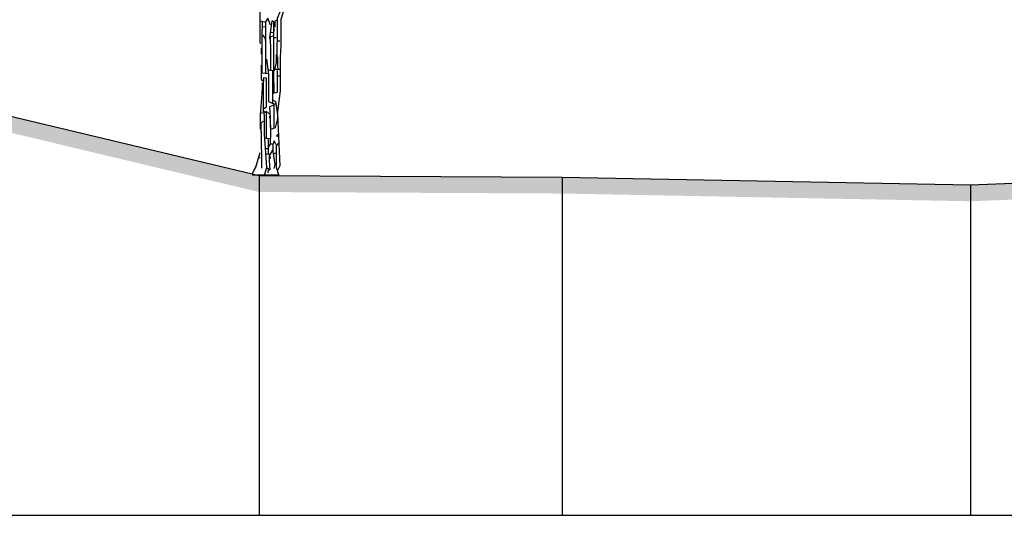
# Model space of a CAD drawing. Header units: metres. Extents: x 128583 to 136452, y 412329 to 415128.
# Tile 218 of 256: x 134964.19 to 134973.13, y 415045.33 to 415049.83. Entities that reach past the tile are written whole.
import ezdxf

# ---------------------------------------------------------------- set-up
doc = ezdxf.new("R2010")
doc.units = ezdxf.units.M
doc.header["$PDMODE"] = 35
doc.header["$PDSIZE"] = 0.075
for name, color, linetype, lineweight in [('B-ME-GR-BOOM-SD', 90, 'Continuous', 25), ('X-ME-AL-PROFIEL_HUIDIG MAAIVELD-GD', 8, 'Continuous', 0), ('X-XX-AL-DETAIL1-M', 7, 'Continuous', 18)]:
    doc.layers.add(name, color=color, linetype=linetype, lineweight=lineweight)
doc.layers.add('X-ME-AL-PROFIEL_MAAIVELD-GD', color=8, linetype='Continuous')
doc.layers.add('X-ME-AL-PROFIELRASTER-S', color=7, linetype='Continuous')
doc.styles.add('NLCS-ISO-ANNOTATIEF-T18', font='NLCS-ISO.ttf', dxfattribs={"height": 1.8})
doc.dimstyles.new('NLCS-ANNOTATIEF-T18-PIJL_L2_H0', dxfattribs={"dimtxt": 2.5, "dimasz": 1.8, "dimexe": 2, "dimexo": 2, "dimgap": 0.7, "dimtad": 1, "dimzin": 0, "dimdsep": 46, "dimtxsty": 'NLCS-ISO-ANNOTATIEF-T18', "dimcen": 0, "dimdle": 2, "dimclrd": 256, "dimclre": 256, "dimclrt": 10, "dimaunit": 2, "dimadec": 0, "dimazin": 0, "dimtfac": 1, "dimtdec": 3, "dimtofl": 0, "dimtmove": 0, "dimatfit": 3, "dimfxl": 2, "dimfxlon": 1, "dimtfillclr": 256, "dimtolj": 1, "dimtzin": 0, "dimlwd": -1, "dimlwe": -1, "dimarcsym": 0})

# ---------------------------------------------------------------- blocks, each defined once
blk = doc.blocks.new('SAL-PROFIELRASTER_BALK_EIND1-D')
at = {"color": 0, "linetype": 'ByBlock', "lineweight": -2, "flags": 128}
blk.add_lwpolyline([(0, 0), (1, 0)], dxfattribs=at)
blk = doc.blocks.new('SAL-PROFIELRASTER_AANHAAL-D')
at = {"color": 9, "linetype": 'ByBlock', "lineweight": -2, "flags": 128}
blk.add_lwpolyline([(0, 1), (0, 0)], dxfattribs=at)
blk = doc.blocks.new('*D91')
at = {"layer": 'Defpoints', "color": 0, "transparency": 16777216}
for p in [(134945.9315, 415055.8174), (134945.9315, 415050.1421), (134966.4315, 415048.4168)]:
    blk.add_point(p, dxfattribs=at)
at = {"layer": 'X-XX-AL-DETAIL1-M', "transparency": 16777216}
for p, q in [((134945.9315, 415055.3174), (134945.9315, 415056.3174)), ((134966.4315, 415055.3174), (134966.4315, 415056.3174)), ((134965.9815, 415055.8174), (134946.3815, 415055.8174))]:
    blk.add_line(p, q, dxfattribs=at)
for points in [[(134946.3815, 415055.8924), (134946.3815, 415055.7424), (134945.9315, 415055.8174)], [(134965.9815, 415055.8924), (134965.9815, 415055.7424), (134966.4315, 415055.8174)]]:
    blk.add_solid(points, dxfattribs=at)
at = {"layer": 'X-XX-AL-DETAIL1-M', "color": 10, "transparency": 16777216, "insert": (134956.1815, 415056.2174), "char_height": 0.45, "attachment_point": 5, "style": 'NLCS-ISO-ANNOTATIEF-T18'}
blk.add_mtext('\\A1;Gras ', dxfattribs=at)
blk = doc.blocks.new('*D124')
at = {"layer": 'Defpoints', "color": 0, "transparency": 16777216}
for p in [(134966.4315, 415055.8174), (134966.4315, 415048.4168), (135004.5587, 415048.3051)]:
    blk.add_point(p, dxfattribs=at)
at = {"layer": 'X-XX-AL-DETAIL1-M', "transparency": 16777216}
for p, q in [((134966.4315, 415055.3174), (134966.4315, 415056.3174)), ((135004.5587, 415055.3174), (135004.5587, 415056.3174)), ((135004.1087, 415055.8174), (134966.8815, 415055.8174))]:
    blk.add_line(p, q, dxfattribs=at)
for points in [[(134966.8815, 415055.8924), (134966.8815, 415055.7424), (134966.4315, 415055.8174)], [(135004.1087, 415055.8924), (135004.1087, 415055.7424), (135004.5587, 415055.8174)]]:
    blk.add_solid(points, dxfattribs=at)
at = {"layer": 'X-XX-AL-DETAIL1-M', "color": 10, "transparency": 16777216, "insert": (134985.4951, 415056.2174), "char_height": 0.45, "attachment_point": 5, "style": 'NLCS-ISO-ANNOTATIEF-T18'}
blk.add_mtext('\\A1;Bos', dxfattribs=at)
blk = doc.blocks.new('SGR-BOOM_S02_D_ZIJ-D')
at = {"flags": 128}
for points in [[(-0.164, 4.254), (-0.153, 3.876), (-0.153, 3.523), (-0.101, 3.447), (-0.088, 3.498), (-0.088, 3.615), (-0.13, 3.573), (-0.13, 3.22), (-0.084, 2.951), (-0.084, 2.396), (-0.067, 2.388)], [(0.656, 3.901), (0.664, 3.851), (0.504, 3.741), (0.462, 3.464), (0.462, 3.338), (0.294, 2.817), (0.294, 2.346), (0.282, 2.127), (0.282, 1.522), (0.227, 1.101)], [(0.277, 3.035), (0.286, 2.968), (0.227, 2.833), (0.227, 2.472), (0.223, 2.337), (0.223, 2.136), (0.21, 2.136)], [(-0.084, 2.791), (-0.05, 2.783), (0.008, 2.775)], [(-0.042, 2.775), (-0.05, 2.489), (-0.046, 2.186), (-0.046, 1.841), (0.008, 1.85)], [(0.017, 2.682), (-0.034, 2.674)], [(0.109, 2.716), (0.059, 2.842), (0.017, 2.775), (0.017, 2.396), (0.017, 1.925), (0.017, 1.833), (0.067, 1.841)], [(0.177, 1.48), (0.172, 1.867), (0.172, 2.766), (0.135, 2.791), (0.092, 2.48), (0.101, 2.455)], [(0.235, 2.808), (0.189, 2.783), (0.189, 2.674)], [(-0.034, 2.531), (0.008, 2.48), (0.017, 2.413)], [(0.16, 2.522), (0.105, 2.497), (0.107, 2.245), (0.107, 1.9), (0.067, 1.883)], [(0.168, 2.581), (0.109, 2.573)], [(0.177, 2.64), (0.168, 2.606)], [(0.177, 2.489), (0.21, 2.489)], [(0.235, 2.43), (0.277, 2.43)], [(-0.059, 2.295), (-0.059, 2.186)], [(0.214, 2.178), (0.214, 2.035), (0.177, 1.883), (0.118, 1.892), (0.109, 1.9)], [(-0.063, 1.984), (-0.061, 1.875), (-0.061, 1.732), (-0.034, 1.698)], [(0.034, 2.094), (0.071, 1.824), (0.071, 1.328), (0.168, 1.286), (0.168, 0.841)], [(0.235, 2.136), (0.235, 1.967), (0.244, 1.909)], [(0.147, 1.875), (0.145, 1.438), (0.145, 1.303)], [(0.227, 1.892), (0.227, 1.732), (0.227, 1.488), (0.151, 1.471)], [(0.277, 1.909), (0.193, 1.909)], [(0.277, 1.791), (0.244, 1.782)], [(-0.042, 1.665), (-0.042, 1.572), (-0.076, 1.059), (-0.076, 0.824)], [(-0.017, 1.194), (0.038, 1.228), (0.036, 1.37), (0.036, 1.749), (-0.021, 1.757), (-0.023, 1.614), (-0.023, 1.16), (-0.025, 1.127)], [(0.143, 1.513), (0.177, 1.513)], [(0.151, 1.253), (0.092, 1.228), (0.101, 1.026), (0.101, 0.858)], [(0.16, 1.354), (0.202, 1.328), (0.235, 1.093), (0.277, 0.16), (0.235, 0.076)], [(0.16, 1.286), (0.202, 1.286)], [(-0.034, 1.118), (-0.084, 1.11)], [(0.025, 1.127), (-0.021, 1.152), (-0.006, 1.068), (-0.006, 0.731), (0.034, 0.126), (0, 0)], [(0.084, 1.101), (0.029, 1.152), (0.032, 1.068), (0.032, 0.664), (0.017, 0.656)], [(-0.025, 0.967), (-0.067, 0.925), (-0.055, 0.294), (-0.055, 0.118)], [(0.109, 0.9), (0.109, 0.656), (0.05, 0.647), (0.034, 0.664)], [(0.092, 1.059), (0.092, 1.026)], [(0.244, 1.043), (0.193, 0.849), (0.135, 0.824), (0.118, 0.832)], [(-0.063, 0.782), (-0.063, 0.681), (-0.067, 0.673)], [(0.252, 0.74), (0.219, 0.706), (0.252, 0.689)], [(0.105, 0.647), (0.105, 0.555), (0.067, 0.496)], [(0.067, 0.639), (0.067, 0.378)], [(0.109, 0.563), (0.143, 0.555)], [(0.21, 0.538), (0.177, 0.614), (0.151, 0.547), (0.151, 0.42), (0.185, 0.185), (0.168, 0.109)], [(0.252, 0.572), (0.21, 0.521), (0.21, 0.135), (0.252, 0), (0.252, -0.008)], [(-0.084, 0.395), (-0.168, 0.109)], [(0.025, 0.471), (0.059, 0.471)], [(0.034, 0.126), (0.101, 0.084), (0.092, 0.252), (0.092, 0.362), (0.034, 0.37)], [(0.143, 0.446), (0.092, 0.353)], [(0.21, 0.395), (0.168, 0.378)], [(-0.109, 0.311), (-0.076, 0.311)], [(0.101, 0.328), (0.101, 0.294)], [(-0.143, 0.177), (-0.219, 0.025)], [(0.067, 0.084), (0.059, 0.034)]]:
    blk.add_lwpolyline(points, dxfattribs=at)
at = {"ltscale": 0.1, "flags": 128}
for points in [[(-0.219, 0.025), (-0.219, -0.008)], [(0.252, -0.008), (-0.219, -0.008)]]:
    blk.add_lwpolyline(points, dxfattribs=at)

msp = doc.modelspace()

# ---------------------------------------------------------------- hatches: boundary and pattern name
at = {"layer": 'X-ME-AL-PROFIEL_HUIDIG MAAIVELD-GD'}
h = msp.add_hatch(dxfattribs=at)
h.set_pattern_fill('AGR-MAAIVELD', color=256, scale=0.1, pattern_type=2)
h.set_pattern_definition([(45, (-0.9815, 44.95455), (-0.5000001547, 0.5000001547), []), (45, (-1.0529, 45.026), (0, 1.0000003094), [0.707107, -0.707107]), (45, (-1.12434, 45.0974), (0, 1.0000003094), [0.707107, -0.707107]), (45, (-1.1968, 45.16984), (0, 1.0000003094), [0.707107, -0.707107]), (45, (-1.2672, 45.24026), (0, 1.0000003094), [0.707107, -0.707107]), (45, (-1.3386, 45.3117), (0, 1.0000003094), [0.707107, -0.707107]), (45, (-1.41005, 45.3831), (0, 1.0000003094), [0.707107, -0.707107]), (315, (-0.9815, 44.95455), (0.5000001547, 0.5000001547), []), (315, (-0.91005, 45.026), (1.0000003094, -3e-16), [0.707107, -0.707107]), (315, (-0.8386, 45.0974), (1.0000003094, -3e-16), [0.707107, -0.707107]), (315, (-0.7662, 45.16984), (1.0000003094, -3e-16), [0.707107, -0.707107]), (315, (-0.6958, 45.24026), (1.0000003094, -3e-16), [0.707107, -0.707107]), (315, (-0.62434, 45.3117), (1.0000003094, -3e-16), [0.707107, -0.707107]), (315, (-0.5529, 45.3831), (1.0000003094, -3e-16), [0.707107, -0.707107])])
h.paths.add_polyline_path([(135209.3796, 415046.4811), (135209.3796, 415046.3311), (135208.4682, 415047.0311), (135207.5322, 415047.4961), (135206.5742, 415047.6121), (135205.7748, 415047.8211), (135205.509, 415047.9771), (135204.2935, 415048.5821), (135203.6535, 415048.7821), (135202.0076, 415048.8491), (135200.7479, 415049.3961), (135200.0578, 415049.4821), (135198.2047, 415049.5941), (135196.2515, 415049.7371), (135193.2606, 415049.8131), (135190.3832, 415049.6461), (135187.4987, 415049.5901), (135184.6133, 415049.5801), (135181.4785, 415049.5241), (135178.1889, 415049.6141), (135174.861, 415049.8151), (135172.2304, 415050.0691), (135170.1641, 415050.2811), (135166.9797, 415050.3281), (135164.023, 415050.2391), (135161.745, 415049.9981), (135159.5885, 415049.7451), (135156.8129, 415049.6001), (135153.9527, 415049.4711), (135151.184, 415049.4261), (135148.3285, 415049.3411), (135145.6001, 415049.2571), (135144.4612, 415048.6401), (135143.2687, 415047.4541), (135142.5793, 415047.3541), (135141.8577, 415047.5161), (135141.0497, 415048.4081), (135140.2442, 415048.9671), (135138.4591, 415049.0151), (135135.1942, 415049.0871), (135131.8863, 415049.0741), (135127.9848, 415049.0731), (135123.9165, 415048.9281), (135120.1231, 415048.8881), (135116.2954, 415048.9381), (135111.9857, 415048.7731), (135107.9949, 415048.7901), (135104.1946, 415048.8321), (135100.2474, 415048.7681), (135096.9102, 415048.7481), (135093.1545, 415048.6631), (135089.2366, 415048.5991), (135087.9554, 415048.5601), (135084.8979, 415048.6191), (135081.0745, 415048.4831), (135078.7505, 415048.1451), (135074.1021, 415048.0671), (135070.2642, 415048.1831), (135066.225, 415048.1801), (135064.1859, 415048.5991), (135058.6251, 415048.7561), (135054.4752, 415047.5241), (135050.4063, 415047.2611), (135045.845, 415047.3811), (135041.6475, 415047.3281), (135038.5729, 415047.3381), (135033.089, 415047.2761), (135025.8548, 415047.3101), (135020.5053, 415047.2961), (135017.8458, 415047.3381), (135011.5337, 415047.5861), (135004.5587, 415048.1551), (135000.216, 415048.0971), (134997.0236, 415048.0741), (134991.4591, 415048.1701), (134987.7454, 415048.2551), (134982.0385, 415048.2701), (134975.8191, 415048.2991), (134972.8227, 415048.1831), (134969.1163, 415048.2531), (134966.3649, 415048.2671), (134964.0207, 415048.8271), (134961.4681, 415049.0151), (134958.9273, 415049.2031), (134956.1572, 415049.3401), (134953.7691, 415049.5111), (134948.4736, 415049.8881), (134945.9315, 415050.0961), (134945.9315, 415050.2461), (134948.4736, 415050.0381), (134953.7691, 415049.6611), (134956.1572, 415049.4901), (134958.9273, 415049.3531), (134961.4681, 415049.1651), (134964.0207, 415048.9771), (134966.3649, 415048.4171), (134969.1163, 415048.4031), (134972.8227, 415048.3331), (134975.8191, 415048.4491), (134982.0385, 415048.4201), (134987.7454, 415048.4051), (134991.4591, 415048.3201), (134997.0236, 415048.2241), (135000.216, 415048.2471), (135004.5587, 415048.3051), (135011.5337, 415047.7361), (135017.8458, 415047.4881), (135020.5053, 415047.4461), (135025.8548, 415047.4601), (135033.089, 415047.4261), (135038.5729, 415047.4881), (135041.6475, 415047.4781), (135045.845, 415047.5311), (135050.4063, 415047.4111), (135054.4752, 415047.6741), (135058.6251, 415048.9061), (135064.1859, 415048.7491), (135066.225, 415048.3301), (135070.2642, 415048.3331), (135074.1021, 415048.2171), (135078.7505, 415048.2951), (135081.0745, 415048.6331), (135084.8979, 415048.7691), (135087.9554, 415048.7101), (135089.2366, 415048.7491), (135093.1545, 415048.8131), (135096.9102, 415048.8981), (135100.2474, 415048.9181), (135104.1946, 415048.9821), (135107.9949, 415048.9401), (135111.9857, 415048.9231), (135116.2954, 415049.0881), (135120.1231, 415049.0381), (135123.9165, 415049.0781), (135127.9848, 415049.2231), (135131.8863, 415049.2241), (135135.1942, 415049.2371), (135138.4591, 415049.1651), (135140.2442, 415049.1171), (135141.0497, 415048.5581), (135141.8577, 415047.6661), (135142.5793, 415047.5041), (135143.2687, 415047.6041), (135144.4612, 415048.7901), (135145.6001, 415049.4071), (135148.3285, 415049.4911), (135151.184, 415049.5761), (135153.9527, 415049.6211), (135156.8129, 415049.7501), (135159.5885, 415049.8951), (135161.745, 415050.1481), (135164.023, 415050.3891), (135166.9797, 415050.4781), (135170.1641, 415050.4311), (135172.2304, 415050.2191), (135174.861, 415049.9651), (135178.1889, 415049.7641), (135181.4785, 415049.6741), (135184.6133, 415049.7301), (135187.4987, 415049.7401), (135190.3832, 415049.7961), (135193.2606, 415049.9631), (135196.2515, 415049.8871), (135198.2047, 415049.7441), (135200.0578, 415049.6321), (135200.7479, 415049.5461), (135202.0076, 415048.9991), (135203.6535, 415048.9321), (135204.2935, 415048.7321), (135205.509, 415048.1271), (135205.7748, 415047.9711), (135206.5742, 415047.7621), (135207.5322, 415047.6461), (135208.4682, 415047.1811)])

# ---------------------------------------------------------------- linework, layer by layer
at = {"layer": 'X-ME-AL-PROFIEL_MAAIVELD-GD'}
msp.add_lwpolyline([(134945.9315, 415050.2461), (134948.4736, 415050.0381), (134953.7691, 415049.6611), (134956.1572, 415049.4901), (134958.9273, 415049.3531), (134961.4681, 415049.1651), (134964.0207, 415048.9771), (134966.3649, 415048.4171), (134969.1163, 415048.4031), (134972.8227, 415048.3331), (134975.8191, 415048.4491), (134982.0385, 415048.4201), (134987.7454, 415048.4051), (134991.4591, 415048.3201), (134997.0236, 415048.2241), (135000.216, 415048.2471), (135004.5587, 415048.3051)], dxfattribs=at)

# ---------------------------------------------------------------- block references
at = {"layer": 'B-ME-GR-BOOM-SD', "xscale": 0.5, "yscale": 0.5}
msp.add_blockref('SGR-BOOM_S02_D_ZIJ-D', (134966.4147, 415048.4252), dxfattribs=at)
at = {"layer": 'X-ME-AL-PROFIELRASTER-S'}
for p, yscale in [((134966.3649, 415045.3321), 3.085), ((134969.1163, 415045.3321), 3.071), ((134972.8227, 415045.3321), 3.001)]:
    msp.add_blockref('SAL-PROFIELRASTER_AANHAAL-D', p, dxfattribs=dict(at, yscale=yscale))
at = {"layer": 'X-ME-AL-PROFIELRASTER-S', "xscale": 264, "yscale": 0.25, "zscale": 258.346994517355}
msp.add_blockref('SAL-PROFIELRASTER_BALK_EIND1-D', (134945.9315, 415045.3321), dxfattribs=at)

# ---------------------------------------------------------------- dimensions: what is measured, and where the dimension line sits
at = {"layer": 'X-XX-AL-DETAIL1-M'}
for base, p1, p2, text, picture, middle in [((134945.9315, 415055.8174), (134966.4315, 415048.4168), (134945.9315, 415050.1421), 'Gras ', '*D91', (134956.1815, 415055.8174)), ((134966.4315, 415055.8174), (135004.5587, 415048.3051), (134966.4315, 415048.4168), 'Bos', '*D124', (134985.4951, 415055.8174))]:
    dim = msp.add_linear_dim(base=base, p1=p1, p2=p2, text=text, dimstyle='NLCS-ANNOTATIEF-T18-PIJL_L2_H0', dxfattribs=at)
    dim.commit()
    dim.dimension.update_dxf_attribs({"geometry": picture, "text_midpoint": middle, "dimtype": 160})

doc.saveas('drawing.dxf')
